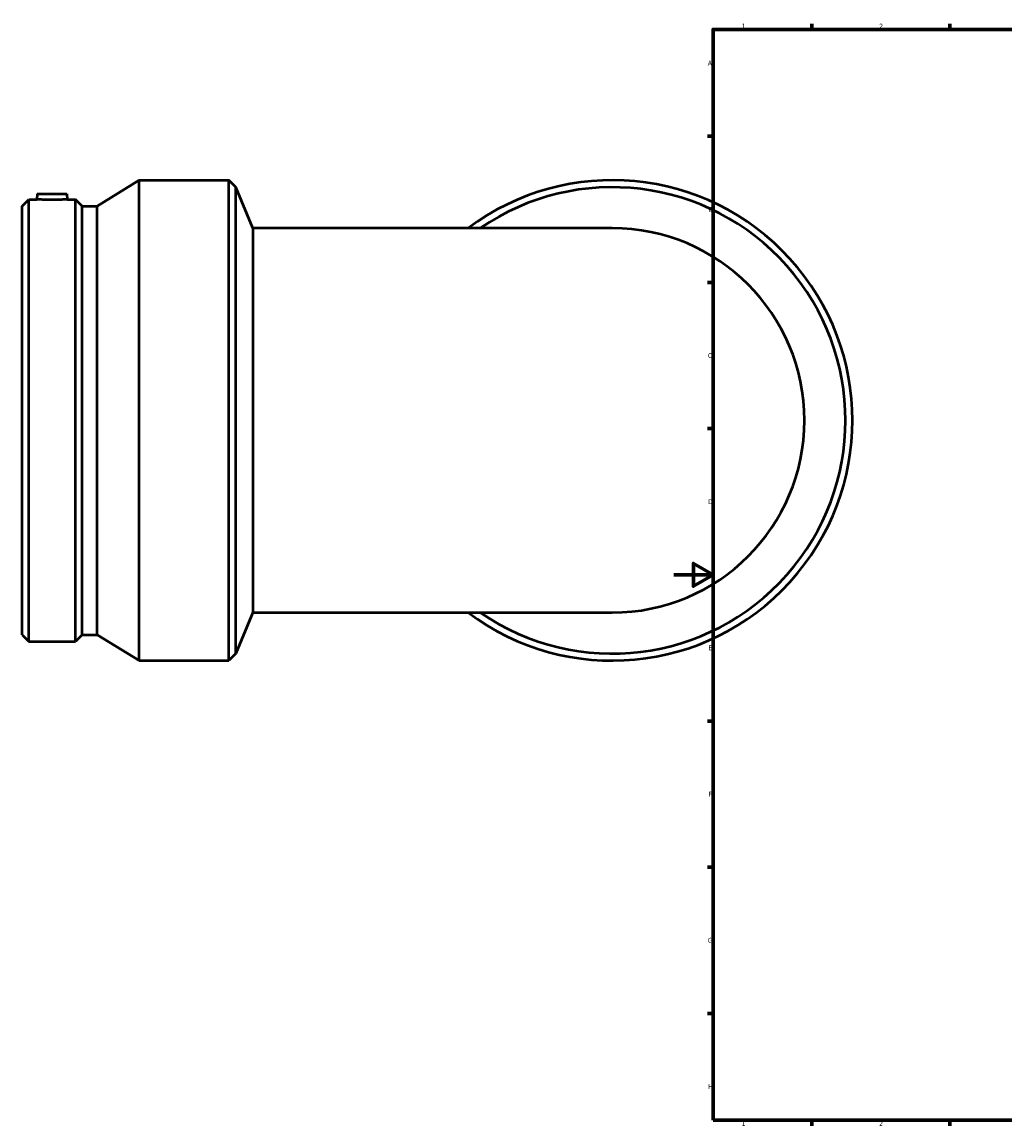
# Model space of a CAD drawing. Header units: millimetres. Extents: x -648 to 1570, y -383 to 1289.
# Tile 1 of 7: x -331 to 168, y 17 to 578. Entities that reach past the tile are written whole.
import ezdxf

# ---------------------------------------------------------------- set-up
doc = ezdxf.new("R2010")
doc.units = ezdxf.units.MM
doc.layers.add('Border (ISO)', color=7, linetype='Continuous', lineweight=70)
doc.layers.add('Visible (ISO)', color=7, linetype='Continuous', lineweight=50)
doc.styles.add('Note Text (ISO)', font='tahoma.ttf')

# ---------------------------------------------------------------- blocks, each defined once
blk = doc.blocks.new('Borders Default Border')
at = {"layer": 'Border (ISO)'}
for p, q in [((70.08, 574), (70.08, 576.9)), ((140.17, 574), (140.17, 576.9)), ((20, 519.75), (17.1, 519.75)), ((20, 445.5), (17.1, 445.5)), ((20, 371.25), (17.1, 371.25)), ((20, 222.75), (17.1, 222.75)), ((20, 148.5), (17.1, 148.5)), ((20, 74.25), (17.1, 74.25)), ((70.08, 20), (70.08, 17.1)), ((140.17, 20), (140.17, 17.1))]:
    blk.add_line(p, q, dxfattribs=at)
at = {"layer": 'Border (ISO)', "flags": 128}
for points in [[(20, 20), (20, 574), (821, 574), (821, 20), (20, 20)], [(0, 297), (20, 297), (10, 302.77), (10, 291.23), (20, 297)]]:
    blk.add_lwpolyline(points, dxfattribs=at)
at = {"layer": 'Border (ISO)', "color": 232, "true_color": 0xca0064, "char_height": 2.5, "attachment_point": 7, "style": 'Note Text (ISO)'}
for s, insert in [('1', (34.48, 574.4)), ('2', (104.37, 574.4)), ('A', (17.29, 555.62)), ('B', (17.59, 481.37)), ('C', (17.43, 407.08)), ('D', (17.43, 332.88)), ('E', (17.64, 258.63)), ('F', (17.7, 184.38)), ('G', (17.31, 110.08)), ('H', (17.44, 35.88)), ('1', (34.48, 17.1)), ('2', (104.37, 17.1))]:
    blk.add_mtext(s, dxfattribs=dict(at, insert=insert))

msp = doc.modelspace()

# ---------------------------------------------------------------- linework, layer by layer
at = {"layer": 'Visible (ISO)'}
for p, q in [((-292.899, 484.3), (-271.511, 497.427)), ((-271.511, 253.427), (-271.511, 497.427)), ((-271.511, 497.427), (-225.961, 497.427)), ((-225.961, 253.427), (-225.961, 497.427)), ((-222.388, 493.854), (-225.961, 497.427)), ((-222.388, 257.001), (-222.388, 493.854)), ((-213.761, 473.027), (-222.388, 493.854)), ((-323.236, 490.427), (-323.478, 487.667)), ((-323.236, 490.427), (-308.236, 490.427)), ((-308.236, 490.427), (-307.995, 487.667)), ((-330.961, 484.3), (-327.594, 487.667)), ((-330.961, 266.555), (-330.961, 484.3)), ((-327.594, 263.187), (-327.594, 487.667)), ((-327.594, 487.667), (-323.478, 487.667)), ((-307.995, 487.667), (-303.879, 487.667)), ((-303.879, 263.187), (-303.879, 487.667)), ((-300.511, 484.3), (-303.879, 487.667)), ((-300.511, 266.555), (-300.511, 484.3)), ((-300.511, 484.3), (-292.899, 484.3)), ((-292.899, 266.555), (-292.899, 484.3)), ((-213.761, 473.027), (-213.761, 277.827)), ((-31.201, 473.027), (-213.761, 473.027)), ((-213.761, 277.827), (-222.388, 257.001)), ((-213.761, 277.827), (-31.201, 277.827)), ((-330.961, 266.555), (-327.594, 263.187)), ((-300.511, 266.555), (-303.879, 263.187)), ((-300.511, 266.555), (-292.899, 266.555)), ((-292.899, 266.555), (-271.511, 253.427)), ((-327.594, 263.187), (-303.879, 263.187)), ((-271.511, 253.427), (-225.961, 253.427)), ((-222.388, 257.001), (-225.961, 253.427))]:
    msp.add_line(p, q, dxfattribs=at)
for radius, start, end in [(122, 233.1301, 126.8699), (118.427, 235.50124, 124.49876), (97.6, 270, 90)]:
    msp.add_arc((-31.201, 375.427), radius, start, end, dxfattribs=at)
msp.add_open_spline([(-307.995, 487.667), (-307.995, 487.667), (-308.189, 487.653), (-308.977, 487.603), (-309.571, 487.567), (-310.944, 487.499), (-311.815, 487.463), (-313.724, 487.413), (-314.762, 487.398), (-316.711, 487.398), (-317.749, 487.413), (-319.658, 487.463), (-320.529, 487.499), (-321.902, 487.567), (-322.496, 487.603), (-323.284, 487.653), (-323.478, 487.667), (-323.478, 487.667)], degree=3, knots=[1.1686174, 1.1686174, 1.1686174, 1.1686174, 1.4606702, 1.4606702, 1.7527231, 1.7527231, 2.0449789, 2.0449789, 2.3372347, 2.3372347, 2.6294905, 2.6294905, 2.9217463, 2.9217463, 3.2137992, 3.2137992, 3.5058521, 3.5058521, 3.5058521, 3.5058521], dxfattribs=at)

# ---------------------------------------------------------------- block references
msp.add_blockref('Borders Default Border', (0, 0))

doc.saveas('drawing.dxf')
